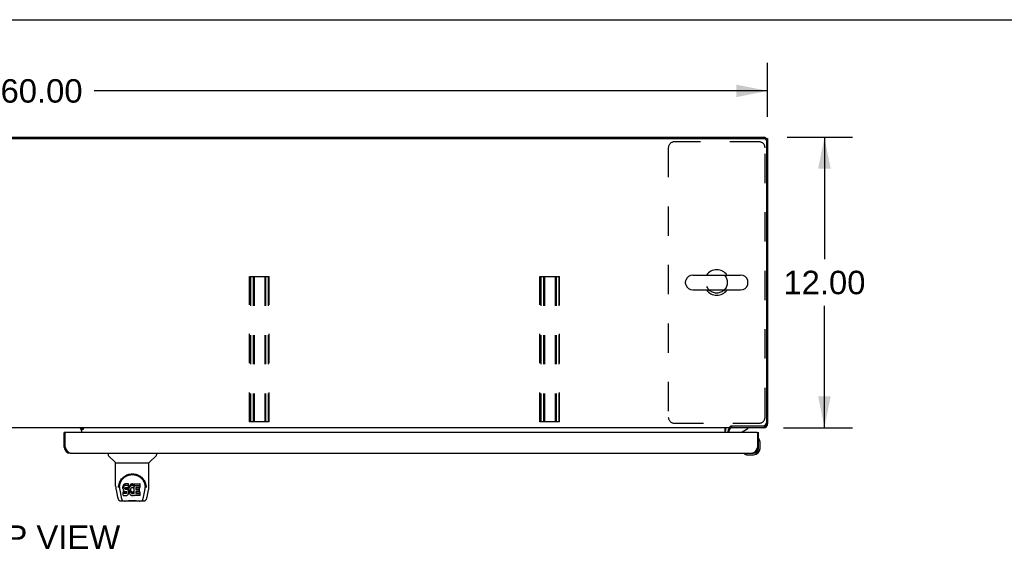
# Model space of a CAD drawing. Header units: inches. Extents: x 0 to 220, y 0 to 142.
# Tile 14 of 19: x 69 to 110, y 120 to 142. Entities that reach past the tile are written whole.
import ezdxf

# ---------------------------------------------------------------- set-up
doc = ezdxf.new("R2010")
doc.units = ezdxf.units.IN
doc.header["$LTSCALE"] = 12.090517
doc.header["$MEASUREMENT"] = 0
doc.linetypes.add('HIDDEN', pattern=[0.2, 0.1, -0.1])
doc.layers.get('0').update_dxf_attribs({"linetype": 'CONTINUOUS'})
for name, color, linetype in [('02___PRT_ALL_AXES', 7, 'CONTINUOUS'), ('DEFAULT_2', 8, 'HIDDEN'), ('DIMENSIONS', 7, 'CONTINUOUS')]:
    doc.layers.add(name, color=color, linetype=linetype)
doc.styles.get("Standard").update_dxf_attribs({"font": 'arial.ttf'})
doc.dimstyles.new('DIMSTYLE_1', dxfattribs={"dimtxt": 0.969828, "dimasz": 1.293103, "dimexe": 0.09, "dimexo": 0.07, "dimgap": 0.0375, "dimtad": 0, "dimtih": 1, "dimtoh": 1, "dimzin": 4, "dimdsep": 46, "dimtxsty": 'Standard', "dimblk": '_FILLED', "dimblk1": '_FILLED', "dimblk2": '_FILLED', "dimcen": 0.09, "dimazin": 1, "dimtfac": 1, "dimtdec": 3, "dimtofl": 0, "dimtmove": 0, "dimatfit": 3, "dimldrblk": '_FILLED', "dimfxl": 1, "dimtolj": 1, "dimtzin": 4, "dimarcsym": 0})

# ---------------------------------------------------------------- blocks, each defined once
blk = doc.blocks.new('_FILLED')
at = {"color": 0, "linetype": 'ByBlock'}
blk.add_solid([(0, 0), (-1, 0.2), (-1, -0.2)], dxfattribs=at)
blk = doc.blocks.new('*D14')
at = {"layer": 'DIMENSIONS', "color": 2, "linetype": 'Continuous'}
for p, q in [((40.135, 138.233), (40.135, 140.462)), ((100.135, 138.233), (100.135, 140.462)), ((40.135, 139.299), (67.956, 139.299)), ((100.135, 139.299), (72.315, 139.299))]:
    blk.add_line(p, q, dxfattribs=at)
at = {"layer": 'DIMENSIONS', "color": 2, "linetype": 'Continuous', "xscale": 1.2931034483, "yscale": 1.2931034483, "zscale": 1.2931034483, "rotation": 180}
blk.add_blockref('_FILLED', (40.135, 139.299), dxfattribs=at)
at = {"layer": 'DIMENSIONS', "color": 2, "linetype": 'Continuous', "xscale": 1.2931034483, "yscale": 1.2931034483, "zscale": 1.2931034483}
blk.add_blockref('_FILLED', (100.135, 139.299), dxfattribs=at)
at = {"layer": 'DIMENSIONS', "color": 2, "linetype": 'Continuous', "insert": (70.135, 139.783), "char_height": 0.9698, "width": 3.38899, "attachment_point": 2, "line_spacing_factor": 0.9}
blk.add_mtext('60.00', dxfattribs=at)
blk = doc.blocks.new('*D15')
at = {"layer": 'DIMENSIONS', "color": 2, "linetype": 'Continuous'}
for p, q in [((100.937, 137.38), (103.645, 137.38)), ((102.481, 137.38), (102.481, 132.35)), ((102.481, 125.38), (102.481, 130.41)), ((100.794, 125.38), (103.645, 125.38))]:
    blk.add_line(p, q, dxfattribs=at)
at = {"layer": 'DIMENSIONS', "color": 2, "linetype": 'Continuous', "xscale": 1.2931034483, "yscale": 1.2931034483, "zscale": 1.2931034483}
for p, rotation in [((102.481, 137.38), 90), ((102.481, 125.38), 270)]:
    blk.add_blockref('_FILLED', p, dxfattribs=dict(at, rotation=rotation))
at = {"layer": 'DIMENSIONS', "color": 2, "linetype": 'Continuous', "insert": (102.481, 131.865), "char_height": 0.9698, "width": 3.38899, "attachment_point": 2, "line_spacing_factor": 0.9}
blk.add_mtext('12.00', dxfattribs=at)

msp = doc.modelspace()

# ---------------------------------------------------------------- linework, layer by layer
at = {"color": 7, "linetype": 'Continuous'}
for p, q in [((0, 142.241), (219.828, 142.241)), ((40.25, 137.328), (100.021, 137.328)), ((100.031, 137.327), (100.031, 137.38)), ((100.031, 137.328), (100.135, 137.328)), ((100.087, 137.331), (100.083, 137.328)), ((100.083, 137.265), (100.083, 125.582)), ((96.744, 131.336), (96.744, 131.424)), ((97.044, 131.686), (99.019, 131.686)), ((99.319, 131.336), (99.319, 131.424)), ((97.044, 131.074), (99.019, 131.074)), ((98.583, 125.38), (41.688, 125.38)), ((71.71, 125.369), (71.774, 125.305)), ((71.781, 125.38), (71.781, 125.35)), ((71.781, 125.35), (71.849, 125.35)), ((71.781, 125.345), (71.781, 125.176)), ((71.849, 125.35), (71.849, 125.3)), ((98.385, 125.176), (98.385, 125.351)), ((98.583, 125.38), (98.583, 125.431)), ((98.628, 125.457), (99.958, 125.457)), ((98.636, 125.457), (98.636, 125.38)), ((99.08, 125.203), (99.318, 125.341)), ((99.318, 125.38), (99.318, 125.341)), ((99.969, 125.38), (99.969, 125.393)), ((100.087, 125.429), (100.063, 125.452)), ((100.122, 125.546), (100.135, 125.546)), ((71.135, 125.176), (71.073, 125.176)), ((71.849, 125.3), (71.781, 125.3)), ((98.531, 125.176), (98.531, 125.223)), ((99.698, 125.176), (99.76, 125.176)), ((99.774, 124.914), (99.774, 124.915)), ((99.775, 124.91), (99.774, 124.914)), ((71.073, 124.568), (71.115, 124.568)), ((99.76, 124.568), (99.718, 124.568)), ((99.76, 124.525), (99.76, 124.568)), ((99.82, 124.781), (99.817, 124.819)), ((99.82, 124.525), (99.82, 124.781)), ((72.881, 124.322), (72.881, 124.26)), ((73.191, 123.934), (72.893, 124.232)), ((74.58, 123.934), (74.878, 124.232)), ((74.889, 124.322), (74.889, 124.26)), ((99.165, 124.309), (99.166, 124.309)), ((99.263, 124.265), (99.301, 124.262)), ((99.301, 124.262), (99.557, 124.262)), ((99.514, 124.322), (99.557, 124.322)), ((73.196, 123.928), (74.574, 123.928)), ((73.196, 122.956), (73.196, 123.928)), ((74.574, 122.957), (74.574, 123.928)), ((73.322, 122.987), (73.321, 122.924)), ((73.358, 122.915), (73.358, 122.891)), ((73.501, 122.96), (73.499, 122.936)), ((73.499, 122.869), (73.499, 122.936)), ((73.501, 122.893), (73.499, 122.869)), ((73.499, 122.869), (73.5, 122.846)), ((73.506, 122.983), (73.501, 122.96)), ((73.501, 122.893), (73.501, 122.96)), ((73.506, 122.916), (73.501, 122.893)), ((73.515, 123.006), (73.506, 122.983)), ((73.506, 122.916), (73.506, 122.983)), ((73.515, 122.939), (73.506, 122.916)), ((73.529, 123.025), (73.515, 123.006)), ((73.515, 122.939), (73.515, 123.006)), ((73.529, 122.959), (73.515, 122.939)), ((73.538, 123.033), (73.529, 123.025)), ((73.529, 122.959), (73.529, 123.025)), ((73.538, 122.967), (73.529, 122.959)), ((73.547, 123.04), (73.538, 123.033)), ((73.538, 122.967), (73.538, 123.033)), ((73.547, 122.973), (73.538, 122.967)), ((73.569, 123.05), (73.547, 123.04)), ((73.547, 122.973), (73.547, 123.04)), ((73.569, 122.983), (73.547, 122.973)), ((73.592, 123.057), (73.569, 123.05)), ((73.569, 122.983), (73.569, 123.05)), ((73.592, 122.99), (73.569, 122.983)), ((73.57, 122.858), (73.571, 122.873)), ((73.571, 122.873), (73.573, 122.888)), ((73.571, 122.85), (73.571, 122.873)), ((73.573, 122.888), (73.576, 122.894)), ((73.573, 122.843), (73.573, 122.888)), ((73.576, 122.894), (73.582, 122.899)), ((73.578, 122.837), (73.578, 122.896)), ((73.582, 122.899), (73.596, 122.904)), ((73.584, 122.899), (73.583, 122.9)), ((73.598, 122.895), (73.584, 122.899)), ((73.584, 122.833), (73.584, 122.899)), ((73.732, 123.057), (73.592, 123.057)), ((73.592, 122.99), (73.592, 123.057)), ((73.732, 122.99), (73.592, 122.99)), ((73.596, 122.904), (73.611, 122.905)), ((73.622, 122.896), (73.598, 122.895)), ((73.598, 122.829), (73.598, 122.895)), ((73.611, 122.905), (73.724, 122.905)), ((73.646, 122.895), (73.622, 122.896)), ((73.622, 122.829), (73.622, 122.896)), ((73.67, 122.89), (73.646, 122.895)), ((73.646, 122.828), (73.646, 122.895)), ((73.681, 122.885), (73.67, 122.89)), ((73.67, 122.823), (73.67, 122.89)), ((73.691, 122.878), (73.681, 122.885)), ((73.681, 122.818), (73.681, 122.885)), ((73.708, 122.861), (73.691, 122.878)), ((73.691, 122.811), (73.691, 122.878)), ((73.721, 122.841), (73.708, 122.861)), ((73.708, 122.794), (73.708, 122.861)), ((73.724, 122.905), (73.73, 122.905)), ((73.73, 122.905), (73.731, 122.911)), ((73.731, 122.911), (73.733, 122.924)), ((73.736, 122.893), (73.731, 122.849)), ((73.734, 123.014), (73.732, 123.057)), ((73.732, 122.99), (73.732, 123.057)), ((73.734, 122.947), (73.732, 122.99)), ((73.733, 122.924), (73.734, 122.947)), ((73.734, 122.947), (73.734, 123.014)), ((73.74, 122.915), (73.736, 122.893)), ((73.736, 122.826), (73.736, 122.893)), ((73.746, 122.936), (73.74, 122.915)), ((73.74, 122.848), (73.74, 122.915)), ((73.746, 122.87), (73.74, 122.848)), ((73.755, 122.957), (73.746, 122.936)), ((73.746, 122.87), (73.746, 122.936)), ((73.755, 122.89), (73.746, 122.87)), ((73.766, 122.977), (73.755, 122.957)), ((73.755, 122.89), (73.755, 122.957)), ((73.766, 122.91), (73.755, 122.89)), ((73.779, 122.995), (73.766, 122.977)), ((73.766, 122.91), (73.766, 122.977)), ((73.779, 122.928), (73.766, 122.91)), ((73.793, 123.011), (73.779, 122.995)), ((73.779, 122.928), (73.779, 122.995)), ((73.793, 122.945), (73.779, 122.928)), ((73.81, 123.027), (73.793, 123.011)), ((73.793, 122.945), (73.793, 123.011)), ((73.81, 122.96), (73.793, 122.945)), ((73.828, 123.04), (73.81, 123.027)), ((73.81, 122.96), (73.81, 123.027)), ((73.828, 122.973), (73.81, 122.96)), ((73.829, 122.872), (73.814, 122.849)), ((73.848, 123.048), (73.828, 123.04)), ((73.828, 122.973), (73.828, 123.04)), ((73.848, 122.982), (73.828, 122.973)), ((73.837, 122.882), (73.829, 122.872)), ((73.848, 122.89), (73.837, 122.882)), ((73.87, 123.053), (73.848, 123.048)), ((73.848, 122.982), (73.848, 123.048)), ((73.87, 122.987), (73.848, 122.982)), ((73.872, 122.9), (73.848, 122.89)), ((73.892, 123.056), (73.87, 123.053)), ((73.87, 122.987), (73.87, 123.053)), ((73.892, 122.989), (73.87, 122.987)), ((73.885, 122.904), (73.872, 122.9)), ((73.899, 122.903), (73.885, 122.904)), ((73.892, 123.056), (73.915, 123.055)), ((73.892, 122.989), (73.892, 123.056)), ((73.915, 122.988), (73.892, 122.989)), ((73.912, 122.9), (73.899, 122.903)), ((73.924, 122.895), (73.912, 122.9)), ((73.926, 123.053), (73.915, 123.055)), ((73.915, 122.988), (73.915, 123.055)), ((73.926, 122.987), (73.915, 122.988)), ((73.936, 123.05), (73.926, 123.053)), ((73.926, 122.987), (73.926, 123.053)), ((73.936, 122.983), (73.926, 122.987)), ((73.956, 122.966), (73.93, 122.898)), ((73.955, 123.038), (73.936, 123.05)), ((73.936, 122.983), (73.936, 123.05)), ((73.955, 122.971), (73.936, 122.983)), ((73.955, 123.038), (73.955, 122.971)), ((73.957, 123.034), (73.957, 122.968)), ((73.965, 123.055), (74.202, 123.055)), ((73.965, 122.663), (73.965, 123.055)), ((73.965, 122.988), (74.202, 122.988)), ((74.035, 122.9), (74.035, 122.833)), ((74.202, 122.905), (74.04, 122.905)), ((74.04, 122.895), (74.171, 122.895)), ((74.175, 122.751), (74.175, 122.891)), ((74.206, 122.909), (74.206, 123.05)), ((74.449, 122.987), (74.45, 122.924)), ((74.456, 122.901), (74.456, 122.902)), ((73.212, 122.813), (73.277, 122.508)), ((73.368, 122.793), (73.425, 122.501)), ((73.5, 122.846), (73.504, 122.822)), ((73.502, 122.584), (73.502, 122.725)), ((73.504, 122.822), (73.512, 122.8)), ((73.565, 122.73), (73.506, 122.73)), ((73.506, 122.663), (73.506, 122.73)), ((73.565, 122.663), (73.506, 122.663)), ((73.507, 122.579), (73.651, 122.579)), ((73.512, 122.8), (73.525, 122.78)), ((73.525, 122.78), (73.541, 122.762)), ((73.541, 122.762), (73.561, 122.749)), ((73.561, 122.749), (73.572, 122.745)), ((73.626, 122.731), (73.565, 122.73)), ((73.565, 122.663), (73.565, 122.73)), ((73.626, 122.664), (73.565, 122.663)), ((73.571, 122.85), (73.57, 122.858)), ((73.573, 122.843), (73.571, 122.85)), ((73.572, 122.745), (73.584, 122.743)), ((73.578, 122.837), (73.573, 122.843)), ((73.584, 122.833), (73.578, 122.837)), ((73.598, 122.829), (73.584, 122.833)), ((73.584, 122.743), (73.632, 122.742)), ((73.622, 122.829), (73.598, 122.829)), ((73.646, 122.828), (73.622, 122.829)), ((73.642, 122.732), (73.626, 122.731)), ((73.626, 122.664), (73.626, 122.731)), ((73.642, 122.665), (73.626, 122.664)), ((73.632, 122.742), (73.639, 122.742)), ((73.639, 122.742), (73.646, 122.739)), ((73.648, 122.735), (73.642, 122.732)), ((73.642, 122.665), (73.642, 122.732)), ((73.648, 122.668), (73.642, 122.665)), ((73.67, 122.823), (73.646, 122.828)), ((73.646, 122.739), (73.652, 122.735)), ((73.65, 122.737), (73.648, 122.735)), ((73.648, 122.668), (73.648, 122.735)), ((73.653, 122.674), (73.648, 122.668)), ((73.651, 122.579), (73.663, 122.58)), ((73.652, 122.735), (73.657, 122.729)), ((73.653, 122.674), (73.653, 122.733)), ((73.663, 122.686), (73.653, 122.674)), ((73.657, 122.729), (73.664, 122.715)), ((73.663, 122.686), (73.663, 122.717)), ((73.665, 122.693), (73.663, 122.686)), ((73.663, 122.58), (73.674, 122.584)), ((73.664, 122.715), (73.666, 122.7)), ((73.665, 122.693), (73.665, 122.705)), ((73.666, 122.7), (73.665, 122.693)), ((73.681, 122.818), (73.67, 122.823)), ((73.674, 122.584), (73.694, 122.598)), ((73.691, 122.811), (73.681, 122.818)), ((73.708, 122.794), (73.691, 122.811)), ((73.694, 122.598), (73.711, 122.615)), ((73.721, 122.774), (73.708, 122.794)), ((73.711, 122.615), (73.717, 122.625)), ((73.717, 122.625), (73.723, 122.636)), ((73.73, 122.819), (73.721, 122.841)), ((73.721, 122.774), (73.721, 122.841)), ((73.73, 122.752), (73.721, 122.774)), ((73.723, 122.636), (73.731, 122.658)), ((73.731, 122.815), (73.73, 122.819)), ((73.73, 122.752), (73.73, 122.819)), ((73.737, 122.729), (73.73, 122.752)), ((73.731, 122.782), (73.731, 122.849)), ((73.736, 122.826), (73.731, 122.782)), ((73.731, 122.782), (73.732, 122.76)), ((73.731, 122.658), (73.737, 122.681)), ((73.732, 122.76), (73.735, 122.738)), ((73.735, 122.738), (73.74, 122.716)), ((73.74, 122.848), (73.736, 122.826)), ((73.739, 122.705), (73.737, 122.729)), ((73.737, 122.681), (73.739, 122.705)), ((73.739, 122.705), (73.739, 122.72)), ((73.74, 122.716), (73.747, 122.695)), ((73.747, 122.695), (73.768, 122.655)), ((73.768, 122.655), (73.781, 122.637)), ((73.781, 122.637), (73.796, 122.62)), ((73.796, 122.62), (73.812, 122.605)), ((73.802, 122.797), (73.801, 122.771)), ((73.801, 122.771), (73.802, 122.757)), ((73.805, 122.824), (73.802, 122.797)), ((73.802, 122.757), (73.802, 122.797)), ((73.802, 122.757), (73.805, 122.745)), ((73.804, 122.817), (73.805, 122.811)), ((73.809, 122.837), (73.805, 122.824)), ((73.805, 122.811), (73.815, 122.787)), ((73.805, 122.745), (73.805, 122.811)), ((73.805, 122.745), (73.815, 122.72)), ((73.814, 122.849), (73.809, 122.837)), ((73.812, 122.605), (73.83, 122.591)), ((73.815, 122.787), (73.829, 122.763)), ((73.815, 122.72), (73.815, 122.787)), ((73.815, 122.72), (73.829, 122.697)), ((73.829, 122.763), (73.837, 122.753)), ((73.829, 122.697), (73.829, 122.763)), ((73.829, 122.697), (73.837, 122.687)), ((73.83, 122.591), (73.84, 122.586)), ((73.837, 122.753), (73.848, 122.745)), ((73.837, 122.687), (73.837, 122.753)), ((73.837, 122.687), (73.848, 122.678)), ((73.84, 122.586), (73.85, 122.583)), ((73.848, 122.745), (73.859, 122.737)), ((73.848, 122.678), (73.848, 122.745)), ((73.848, 122.678), (73.859, 122.67)), ((73.85, 122.583), (73.872, 122.577)), ((73.859, 122.737), (73.871, 122.732)), ((73.859, 122.67), (73.859, 122.737)), ((73.859, 122.67), (73.871, 122.665)), ((73.871, 122.732), (73.884, 122.73)), ((73.871, 122.665), (73.871, 122.732)), ((73.871, 122.665), (73.884, 122.663)), ((73.872, 122.577), (73.894, 122.575)), ((73.884, 122.73), (73.898, 122.729)), ((73.884, 122.663), (73.884, 122.73)), ((73.884, 122.663), (73.898, 122.663)), ((73.894, 122.575), (73.916, 122.578)), ((73.898, 122.729), (73.911, 122.731)), ((73.898, 122.663), (73.898, 122.729)), ((73.898, 122.663), (73.911, 122.665)), ((73.911, 122.731), (73.924, 122.735)), ((73.911, 122.665), (73.911, 122.731)), ((73.911, 122.665), (73.924, 122.669)), ((73.916, 122.578), (73.937, 122.584)), ((73.924, 122.735), (73.936, 122.741)), ((73.924, 122.669), (73.924, 122.735)), ((73.924, 122.669), (73.936, 122.674)), ((73.936, 122.741), (73.947, 122.748)), ((73.936, 122.674), (73.936, 122.741)), ((73.936, 122.674), (73.947, 122.682)), ((73.937, 122.584), (73.956, 122.596)), ((73.947, 122.748), (73.947, 122.682)), ((73.953, 122.747), (73.965, 122.73)), ((73.953, 122.681), (73.965, 122.663)), ((73.967, 122.596), (73.956, 122.596)), ((73.956, 122.596), (73.956, 122.596)), ((73.967, 122.583), (73.967, 122.596)), ((74.203, 122.579), (73.971, 122.579)), ((74.036, 122.742), (74.036, 122.664)), ((74.04, 122.828), (74.171, 122.828)), ((74.171, 122.746), (74.041, 122.746)), ((74.041, 122.727), (74.203, 122.727)), ((74.041, 122.66), (74.203, 122.66)), ((74.207, 122.583), (74.207, 122.722)), ((74.346, 122.501), (74.403, 122.79)), ((74.403, 122.79), (74.403, 122.794)), ((74.494, 122.508), (74.559, 122.813)), ((73.4, 122.353), (73.602, 122.353)), ((73.435, 122.432), (73.442, 122.432)), ((73.441, 122.436), (73.444, 122.427)), ((73.445, 122.426), (73.444, 122.427)), ((73.487, 122.353), (73.486, 122.353)), ((74.179, 122.342), (73.592, 122.342)), ((74.169, 122.353), (74.37, 122.353)), ((74.285, 122.353), (74.284, 122.353)), ((74.326, 122.426), (74.326, 122.427)), ((74.328, 122.432), (74.336, 122.432))]:
    msp.add_line(p, q, dxfattribs=at)
at = {"color": 3, "linetype": 'Continuous'}
for p, q in [((40.239, 137.38), (100.031, 137.38)), ((100.135, 137.328), (100.135, 125.546)), ((71.781, 125.369), (71.61, 125.369)), ((71.849, 125.345), (71.781, 125.345)), ((99.969, 125.38), (98.632, 125.38)), ((71.073, 124.568), (71.073, 125.176)), ((71.115, 124.568), (71.115, 125.156)), ((99.698, 125.176), (71.135, 125.176)), ((98.489, 125.237), (98.489, 125.176)), ((99.718, 125.156), (99.718, 124.568)), ((99.76, 124.568), (99.76, 125.176)), ((71.122, 124.556), (71.115, 124.568)), ((71.132, 124.536), (71.122, 124.556)), ((71.139, 124.524), (71.132, 124.536)), ((71.146, 124.511), (71.139, 124.524)), ((71.152, 124.498), (71.146, 124.511)), ((99.698, 124.53), (99.691, 124.517)), ((99.705, 124.543), (99.698, 124.53)), ((99.718, 124.568), (99.705, 124.543)), ((71.319, 124.322), (99.514, 124.322))]:
    msp.add_line(p, q, dxfattribs=at)
at = {"color": 7, "linetype": 'Continuous'}
for points in [[(98.385, 125.351), (98.387, 125.351), (98.389, 125.351), (98.39, 125.351), (98.392, 125.351), (98.394, 125.352), (98.396, 125.353), (98.398, 125.355), (98.399, 125.356), (98.401, 125.358), (98.402, 125.36), (98.404, 125.362), (98.405, 125.364), (98.408, 125.368)], [(98.408, 125.368), (98.409, 125.37), (98.411, 125.372), (98.412, 125.374), (98.414, 125.376), (98.415, 125.377), (98.417, 125.378), (98.418, 125.379), (98.42, 125.38), (98.421, 125.38), (98.422, 125.38)], [(98.583, 125.431), (98.584, 125.432), (98.585, 125.434), (98.587, 125.435), (98.588, 125.437), (98.59, 125.438), (98.591, 125.439), (98.592, 125.441), (98.593, 125.441), (98.595, 125.442), (98.596, 125.443), (98.597, 125.443), (98.598, 125.444), (98.599, 125.444), (98.601, 125.445)], [(98.601, 125.445), (98.603, 125.446), (98.605, 125.446), (98.607, 125.447), (98.608, 125.447), (98.61, 125.448), (98.612, 125.449), (98.614, 125.45), (98.617, 125.451), (98.619, 125.452), (98.622, 125.453), (98.624, 125.454), (98.626, 125.456), (98.628, 125.457)], [(99.774, 124.915), (99.774, 124.917), (99.774, 124.917)], [(99.166, 124.309), (99.167, 124.308), (99.168, 124.308), (99.172, 124.307)], [(73.315, 122.914), (73.317, 122.957), (73.325, 123.009), (73.336, 123.058), (73.352, 123.104), (73.37, 123.147), (73.392, 123.188), (73.416, 123.226), (73.443, 123.262), (73.473, 123.296), (73.505, 123.327), (73.539, 123.355), (73.576, 123.381), (73.615, 123.404), (73.656, 123.424), (73.699, 123.441), (73.743, 123.454), (73.789, 123.464), (73.836, 123.47), (73.883, 123.472), (73.931, 123.47), (73.978, 123.465), (74.024, 123.455), (74.068, 123.442), (74.111, 123.426), (74.152, 123.406), (74.192, 123.383), (74.228, 123.358), (74.263, 123.329), (74.295, 123.299), (74.325, 123.265), (74.352, 123.23), (74.377, 123.192), (74.399, 123.151), (74.417, 123.108), (74.433, 123.062), (74.445, 123.014), (74.453, 122.962), (74.456, 122.914)], [(73.358, 122.915), (73.359, 122.935), (73.36, 122.959), (73.363, 122.983), (73.367, 123.007), (73.371, 123.03), (73.377, 123.053), (73.384, 123.076), (73.392, 123.098), (73.4, 123.12), (73.41, 123.141), (73.42, 123.161), (73.431, 123.181), (73.442, 123.2), (73.454, 123.218), (73.467, 123.235), (73.48, 123.252), (73.494, 123.267), (73.508, 123.282), (73.522, 123.296), (73.537, 123.31), (73.552, 123.323), (73.567, 123.335), (73.583, 123.346), (73.598, 123.356), (73.614, 123.366), (73.63, 123.375), (73.646, 123.384)], [(73.646, 123.384), (73.662, 123.392), (73.678, 123.399), (73.693, 123.405), (73.709, 123.411), (73.725, 123.417), (73.741, 123.421), (73.757, 123.426), (73.773, 123.429), (73.789, 123.433), (73.805, 123.435), (73.821, 123.438), (73.837, 123.439), (73.853, 123.44), (73.869, 123.441), (73.885, 123.441), (73.901, 123.441), (73.916, 123.441), (73.932, 123.439), (73.948, 123.438), (73.964, 123.436), (73.98, 123.433), (73.996, 123.43), (74.012, 123.426), (74.028, 123.422), (74.044, 123.417), (74.06, 123.412), (74.076, 123.406), (74.092, 123.399), (74.108, 123.392)], [(74.108, 123.392), (74.124, 123.384), (74.14, 123.376), (74.156, 123.367), (74.172, 123.357), (74.187, 123.346), (74.203, 123.335), (74.218, 123.323), (74.233, 123.311), (74.248, 123.297), (74.262, 123.283), (74.276, 123.268), (74.29, 123.252), (74.303, 123.235), (74.316, 123.218), (74.328, 123.2), (74.34, 123.181), (74.351, 123.161), (74.361, 123.141), (74.37, 123.12), (74.379, 123.099), (74.387, 123.076), (74.394, 123.054), (74.399, 123.031), (74.404, 123.007), (74.408, 122.983), (74.41, 122.959), (74.412, 122.935), (74.412, 122.915)], [(73.196, 122.956), (73.197, 122.93), (73.2, 122.887), (73.206, 122.845), (73.212, 122.813)], [(73.314, 122.901), (73.315, 122.906), (73.315, 122.914)], [(73.358, 122.891), (73.359, 122.875), (73.36, 122.847), (73.363, 122.819), (73.368, 122.793)], [(74.403, 122.794), (74.404, 122.797), (74.404, 122.8), (74.405, 122.803), (74.405, 122.806), (74.406, 122.81), (74.406, 122.813), (74.407, 122.816), (74.407, 122.82), (74.408, 122.823), (74.408, 122.827), (74.409, 122.831), (74.409, 122.835), (74.41, 122.839), (74.41, 122.843), (74.41, 122.847), (74.411, 122.851), (74.411, 122.855), (74.411, 122.86), (74.412, 122.864), (74.412, 122.869), (74.412, 122.874), (74.412, 122.879), (74.412, 122.884), (74.412, 122.889), (74.412, 122.915)], [(74.456, 122.914), (74.456, 122.907), (74.456, 122.902)], [(74.559, 122.813), (74.565, 122.845), (74.571, 122.887), (74.574, 122.929), (74.574, 122.957)], [(73.277, 122.508), (73.28, 122.493), (73.285, 122.472), (73.291, 122.454), (73.298, 122.437), (73.304, 122.422), (73.312, 122.409), (73.32, 122.397), (73.329, 122.386), (73.34, 122.376), (73.353, 122.367), (73.366, 122.36), (73.381, 122.356), (73.397, 122.354), (73.4, 122.353)], [(73.425, 122.501), (73.427, 122.489), (73.43, 122.475), (73.434, 122.462), (73.437, 122.449), (73.441, 122.436)], [(73.506, 122.73), (73.506, 122.73), (73.505, 122.73), (73.505, 122.73), (73.505, 122.729), (73.504, 122.729), (73.504, 122.729), (73.503, 122.729), (73.503, 122.728), (73.503, 122.728), (73.502, 122.727), (73.502, 122.727), (73.502, 122.726), (73.502, 122.726), (73.502, 122.725)], [(73.506, 122.663), (73.506, 122.663), (73.505, 122.663), (73.505, 122.663), (73.505, 122.663), (73.504, 122.662), (73.504, 122.662), (73.503, 122.662), (73.503, 122.661), (73.503, 122.661), (73.502, 122.661), (73.502, 122.66), (73.502, 122.66), (73.502, 122.659), (73.502, 122.658)], [(74.326, 122.427), (74.33, 122.436), (74.334, 122.449), (74.337, 122.462), (74.34, 122.475), (74.343, 122.489), (74.346, 122.501)], [(74.37, 122.353), (74.385, 122.355), (74.398, 122.358), (74.411, 122.363), (74.422, 122.369), (74.433, 122.377), (74.442, 122.386), (74.45, 122.396), (74.458, 122.407), (74.464, 122.418), (74.471, 122.431), (74.476, 122.445), (74.482, 122.46), (74.487, 122.477), (74.491, 122.496), (74.494, 122.508)], [(73.445, 122.426), (73.45, 122.414), (73.456, 122.401), (73.462, 122.39), (73.469, 122.381), (73.477, 122.373), (73.485, 122.366), (73.494, 122.36), (73.503, 122.356), (73.513, 122.354), (73.521, 122.353)], [(73.602, 122.353), (73.622, 122.354), (73.644, 122.356), (73.668, 122.358), (73.692, 122.36), (73.718, 122.363), (73.745, 122.366), (73.772, 122.369), (73.801, 122.371), (73.83, 122.373), (73.859, 122.374), (73.888, 122.374), (73.917, 122.374), (73.946, 122.373), (73.975, 122.371), (74.003, 122.369), (74.03, 122.366), (74.056, 122.363), (74.081, 122.36), (74.105, 122.358), (74.127, 122.355), (74.149, 122.354), (74.169, 122.353)], [(73.602, 122.353), (73.624, 122.354), (73.651, 122.356), (73.678, 122.358), (73.706, 122.361), (73.735, 122.364), (73.764, 122.367), (73.794, 122.369), (73.824, 122.371), (73.854, 122.372), (73.885, 122.372), (73.915, 122.372), (73.946, 122.371), (73.976, 122.369), (74.006, 122.367), (74.035, 122.364), (74.064, 122.361), (74.092, 122.358), (74.12, 122.356), (74.146, 122.354), (74.169, 122.353)], [(74.25, 122.353), (74.257, 122.354), (74.267, 122.356), (74.277, 122.36), (74.286, 122.366), (74.294, 122.373), (74.301, 122.381), (74.308, 122.39), (74.315, 122.401), (74.321, 122.413), (74.326, 122.426)]]:
    msp.add_lwpolyline(points, dxfattribs=at)
at = {"color": 3, "linetype": 'Continuous'}
for points in [[(99.953, 125.389), (99.954, 125.388), (99.961, 125.382), (99.969, 125.38)], [(100.135, 125.546), (100.133, 125.554), (100.127, 125.562), (100.127, 125.562)], [(71.319, 124.322), (71.316, 124.322), (71.313, 124.322), (71.309, 124.323), (71.306, 124.323), (71.302, 124.324), (71.299, 124.325), (71.296, 124.326), (71.292, 124.327), (71.289, 124.329), (71.285, 124.33), (71.282, 124.332), (71.278, 124.334), (71.275, 124.336), (71.272, 124.338), (71.268, 124.341), (71.265, 124.343), (71.261, 124.346), (71.258, 124.349), (71.255, 124.352), (71.251, 124.355), (71.248, 124.358), (71.244, 124.362), (71.241, 124.365), (71.238, 124.369), (71.234, 124.373), (71.231, 124.377), (71.227, 124.381), (71.224, 124.385), (71.221, 124.39), (71.217, 124.394), (71.214, 124.399), (71.21, 124.404), (71.207, 124.408), (71.203, 124.413), (71.2, 124.418), (71.197, 124.424), (71.193, 124.429), (71.19, 124.434), (71.186, 124.44), (71.183, 124.445), (71.18, 124.451), (71.176, 124.457), (71.173, 124.462), (71.169, 124.468), (71.166, 124.474), (71.163, 124.48), (71.159, 124.486), (71.156, 124.492), (71.152, 124.498)], [(99.691, 124.517), (99.684, 124.505), (99.681, 124.498), (99.677, 124.492), (99.674, 124.486), (99.671, 124.48), (99.667, 124.474), (99.664, 124.468), (99.66, 124.462), (99.657, 124.457), (99.654, 124.451), (99.65, 124.445), (99.647, 124.44), (99.643, 124.434), (99.64, 124.429), (99.637, 124.424), (99.633, 124.418), (99.63, 124.413), (99.626, 124.408), (99.623, 124.404), (99.62, 124.399), (99.616, 124.394), (99.613, 124.39), (99.609, 124.385), (99.606, 124.381), (99.602, 124.377), (99.599, 124.373), (99.596, 124.369), (99.592, 124.365), (99.589, 124.362), (99.585, 124.358), (99.582, 124.355), (99.579, 124.352), (99.575, 124.349), (99.572, 124.346), (99.568, 124.343), (99.565, 124.341), (99.562, 124.338), (99.558, 124.336), (99.555, 124.334), (99.551, 124.332), (99.548, 124.33), (99.545, 124.329), (99.541, 124.327), (99.538, 124.326), (99.534, 124.325), (99.531, 124.324), (99.527, 124.323), (99.524, 124.323), (99.521, 124.322), (99.517, 124.322), (99.514, 124.322)]]:
    msp.add_lwpolyline(points, dxfattribs=at)
at = {"color": 7, "linetype": 'Continuous'}
for centre, radius, start, end in [((100.021, 137.265), 0.0625, 0, 90), ((98.031, 131.38), 0.523, 35.8091, 144.1909), ((96.888, 131.424), 0.144, 164.3697, 180), ((97.044, 131.38), 0.306, 90, 164.3697), ((99.019, 131.38), 0.306, 15.6303, 90), ((99.175, 131.424), 0.144, 0, 15.6303), ((96.888, 131.336), 0.144, 180, 195.6303), ((97.044, 131.38), 0.306, 195.6303, 270), ((98.031, 131.38), 0.523, 215.8102, 324.1898), ((99.019, 131.38), 0.306, 270, 344.3697), ((99.175, 131.336), 0.144, 344.3697, 360), ((98.632, 125.237), 0.246, 144.6728, 180), ((98.688, 125.223), 0.157, 90, 180), ((99.958, 125.582), 0.125, 270, 360), ((99.13, 125.116), 0.1, 120.092, 143.4532), ((99.775, 124.902), 0.015, 96.3796, 180), ((99.772, 124.902), 0.015, 30.8899, 83.6204), ((99.57, 124.781), 0.25, 0, 30.8899), ((99.557, 124.525), 0.263, 270, 360), ((99.557, 124.525), 0.203, 270, 360), ((72.921, 124.26), 0.0394, 180, 225), ((74.85, 124.26), 0.0394, 315, 360), ((99.18, 124.307), 0.015, 90, 173.6204), ((99.18, 124.31), 0.015, 186.3796, 239.1101), ((99.301, 124.512), 0.25, 239.1101, 270), ((73.205, 123.948), 0.0197, 225, 270), ((74.566, 123.948), 0.0197, 270, 315), ((73.592, 122.361), 0.0197, 203.607, 270), ((74.179, 122.361), 0.0197, 270, 336.393)]:
    msp.add_arc(centre, radius, start, end, dxfattribs=at)
at = {"color": 3, "linetype": 'Continuous'}
for centre, radius, start, end in [((99.969, 137.214), 0.167, 43.5009, 67.5), ((71.666, 125.265), 0.115, 0, 64.7498), ((98.632, 125.237), 0.142, 90, 180), ((99.889, 125.626), 0.246, 270, 360), ((99.969, 125.546), 0.167, 270, 360), ((71.135, 125.156), 0.02, 90, 180), ((99.698, 125.156), 0.02, 0, 90), ((71.319, 124.568), 0.246, 180, 270), ((99.514, 124.568), 0.246, 270, 360)]:
    msp.add_arc(centre, radius, start, end, dxfattribs=at)
at = {"color": 7, "linetype": 'Continuous'}
for centre, major_axis, ratio, start_param, end_param in [((73.885, 122.914), (0, 0.565), 0.999848, 1.129542, 1.553352), ((73.926, 122.899), (0, 0.00448), 1, -3.557718, -1.937287), ((73.952, 123.034), (0.00448, 0), 1, 0.003891, 0.905353), ((73.952, 122.968), (0.00448, 0), 1, 5.916695, 7.188538), ((74.04, 122.9), (0.00448, 0), 1, 1.570796, 3.141593), ((74.04, 122.9), (0.00448, 0), 1, -3.141593, -1.570796), ((74.171, 122.891), (0.00448, 0), 1, 0, 1.570796), ((74.202, 123.05), (0.00448, 0), 1, 0, 1.570796), ((74.202, 122.984), (0.00448, 0), 1, 0, 1.570796), ((74.202, 122.909), (0.00448, 0), 1, -1.570796, 0), ((73.885, 122.914), (0, 0.565), 0.999848, -1.553352, -1.125575), ((73.507, 122.584), (0, 0.00483), 1, 1.570796, 3.141593), ((73.95, 122.745), (0.00448, 0), 1, 0.594971, 2.222579), ((73.95, 122.678), (0.00448, 0), 1, 0.594971, 2.222579), ((73.971, 122.583), (0.00448, 0), 1, -3.141593, -1.570796), ((74.04, 122.833), (0.00448, 0), 1, -3.141593, -1.570796), ((74.041, 122.742), (0.00448, 0), 1, 1.570796, 3.141593), ((74.041, 122.731), (0.00448, 0), 1, -3.141593, -1.570796), ((74.041, 122.664), (0.00448, 0), 1, -3.141593, -1.570796), ((74.171, 122.824), (0.00448, 0), 1, 0, 1.570796), ((74.171, 122.751), (0.00448, 0), 1, -1.570796, 0), ((74.203, 122.722), (0.00448, 0), 1, 0, 1.570796), ((74.203, 122.655), (0.00448, 0), 1, 0, 1.570796), ((74.203, 122.583), (0.00448, 0), 1, -1.570796, 0)]:
    msp.add_ellipse(centre, major_axis=major_axis, ratio=ratio, start_param=start_param, end_param=end_param, dxfattribs=at)
at = {"layer": '02___PRT_ALL_AXES', "color": 3, "linetype": 'Continuous'}
msp.add_line((71.61, 125.369), (71.61, 125.38), dxfattribs=at)
at = {"layer": '02___PRT_ALL_AXES', "color": 8, "linetype": 'HIDDEN'}
msp.add_circle((98.031, 131.38), 0.438, dxfattribs=at)
at = {"layer": '02___PRT_ALL_AXES', "color": 7, "linetype": 'Continuous'}
for start, end in [(355.1015, 355.7578), (350.8498, 351.3733)]:
    msp.add_arc((99.557, 124.525), 0.263, start, end, dxfattribs=at)
at = {"layer": 'DEFAULT_2', "color": 8, "linetype": 'HIDDEN'}
for p, q in [((99.781, 137.192), (96.281, 137.192)), ((96.031, 136.942), (96.031, 125.817)), ((100.031, 125.817), (100.031, 136.942)), ((78.729, 131.626), (79.542, 131.626)), ((78.729, 125.626), (78.729, 131.626)), ((78.769, 131.626), (78.769, 125.626)), ((78.877, 131.626), (78.877, 125.626)), ((78.917, 131.626), (78.917, 125.626)), ((79.354, 131.626), (79.354, 125.626)), ((79.394, 131.626), (79.394, 125.626)), ((79.502, 131.626), (79.502, 125.626)), ((79.542, 125.626), (79.542, 131.626)), ((90.729, 131.626), (91.542, 131.626)), ((90.729, 125.626), (90.729, 131.626)), ((90.769, 131.626), (90.769, 125.626)), ((90.877, 131.626), (90.877, 125.626)), ((90.917, 131.626), (90.917, 125.626)), ((91.354, 131.626), (91.354, 125.626)), ((91.394, 131.626), (91.394, 125.626)), ((91.502, 131.626), (91.502, 125.626)), ((91.542, 125.626), (91.542, 131.626)), ((79.542, 125.626), (78.729, 125.626)), ((91.542, 125.626), (90.729, 125.626)), ((96.281, 125.567), (99.781, 125.567))]:
    msp.add_line(p, q, dxfattribs=at)
for centre, start, end in [((96.281, 136.942), 90, 180), ((99.781, 136.942), 0, 90), ((96.281, 125.817), 180, 270), ((99.781, 125.817), 270, 360)]:
    msp.add_arc(centre, 0.25, start, end, dxfattribs=at)

# ---------------------------------------------------------------- texts
at = {"layer": 'DIMENSIONS', "color": 2, "linetype": 'Continuous', "insert": (70.074, 121.34), "char_height": 0.9698, "width": 6.60853, "attachment_point": 2, "line_spacing_factor": 0.9}
msp.add_mtext('TOP VIEW', dxfattribs=at)

# ---------------------------------------------------------------- dimensions: what is measured, and where the dimension line sits
at = {"layer": 'DIMENSIONS', "color": 2, "linetype": 'Continuous'}
for base, p1, p2, angle, picture, middle in [((40.135, 139.299), (100.135, 140.532), (40.135, 140.532), 180, '*D14', (70.128, 139.293)), ((102.481, 125.38), (100.867, 137.38), (100.724, 125.38), 270, '*D15', (102.523, 131.375))]:
    dim = msp.add_linear_dim(base=base, p1=p1, p2=p2, angle=angle, dimstyle='DIMSTYLE_1', dxfattribs=at)
    dim.commit()
    dim.dimension.update_dxf_attribs({"geometry": picture, "text_midpoint": middle, "dimtype": 160})

doc.saveas('drawing.dxf')
